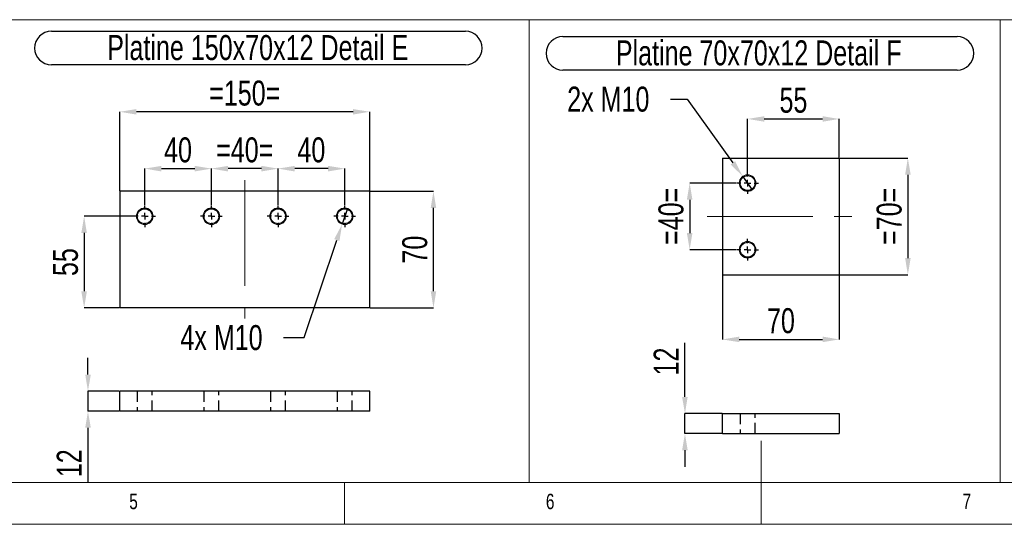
# Model space of a CAD drawing. Header units: millimetres. Extents: x 5 to 592, y 5 to 415.
# Tile 3 of 16: x 208 to 326, y 5 to 66. Entities that reach past the tile are written whole.
import ezdxf

# ---------------------------------------------------------------- set-up
doc = ezdxf.new("R2010")
doc.units = ezdxf.units.MM
doc.header["$PDSIZE"] = -1
doc.linetypes.add('CENTERX2', pattern=[20.32, 12.7, -2.54, 2.54, -2.54])
doc.linetypes.add('HIDDEN', pattern=[1.905, 1.27, -0.635])
for name, color, linetype in [('COTES', 1, 'Continuous'), ('NOTES', 6, 'Continuous'), ('TRAIT-FINS', 9, 'Continuous'), ('TRAIT-MIXTES', 3, 'CENTERX2'), ('TRAIT-TIRET', 2, 'HIDDEN')]:
    doc.layers.add(name, color=color, linetype=linetype)
doc.layers.add('TRAIT-FORT', color=4, linetype='Continuous', lineweight=25)
doc.styles.add('SLDTEXTSTYLE0', font='TXT', dxfattribs={"width": 0.75})
doc.dimstyles.new('SLDDIMSTYLE4', dxfattribs={"dimtxt": 3, "dimasz": 2, "dimexe": 0, "dimexo": 0.0625, "dimgap": 0.75, "dimtad": 0, "dimtih": 1, "dimtoh": 1, "dimdec": 0, "dimlfac": 5, "dimrnd": 1e-09, "dimzin": 12, "dimdsep": 46, "dimtxsty": 'SLDTEXTSTYLE0', "dimblk1": 'NONE', "dimsah": 1, "dimcen": 0, "dimadec": 0, "dimazin": 3, "dimtfac": 1, "dimtdec": 0, "dimtmove": 0, "dimatfit": 3, "dimldrblk": 'NONE', "dimfxl": 1, "dimfrac": 2, "dimtolj": 1, "dimtzin": 12, "dimarcsym": 0})
doc.dimstyles.new('SLDDIMSTYLE5', dxfattribs={"dimtxt": 3, "dimasz": 2, "dimexe": 0, "dimexo": 0.0625, "dimgap": 0.75, "dimtad": 1, "dimdec": 0, "dimlfac": 5, "dimrnd": 1e-09, "dimzin": 12, "dimdsep": 46, "dimtxsty": 'SLDTEXTSTYLE0', "dimsah": 1, "dimcen": 0.09, "dimadec": 0, "dimazin": 3, "dimtfac": 1, "dimtdec": 0, "dimtmove": 0, "dimatfit": 0, "dimfxl": 1, "dimfrac": 2, "dimtolj": 1, "dimtzin": 12, "dimarcsym": 0})
doc.dimstyles.new('SLDDIMSTYLE6', dxfattribs={"dimtxt": 3, "dimasz": 2, "dimexe": 0, "dimexo": 0.0625, "dimgap": 0.75, "dimtad": 1, "dimdec": 0, "dimlfac": 5, "dimrnd": 1e-09, "dimzin": 12, "dimdsep": 46, "dimtxsty": 'SLDTEXTSTYLE0', "dimsah": 1, "dimcen": 0.09, "dimadec": 0, "dimazin": 3, "dimtfac": 1, "dimtdec": 0, "dimtofl": 0, "dimtmove": 0, "dimatfit": 3, "dimfxl": 1, "dimfrac": 2, "dimtolj": 1, "dimtzin": 12, "dimarcsym": 0})

# ---------------------------------------------------------------- blocks, each defined once
blk = doc.blocks.new('_D_100')
at = {"layer": 'COTES', "color": 0, "lineweight": -2, "transparency": 16777216}
for p, q in [((286.11, 56.03), (288.11, 56.03)), ((288.11, 56.03), (293.62, 48.39)), ((295.96, 45.15), (294.79, 46.77))]:
    blk.add_line(p, q, dxfattribs=at)
at = {"layer": 'COTES', "color": 0, "transparency": 16777216}
blk.add_solid([(293.89, 48.58), (293.35, 48.19), (294.79, 46.77)], dxfattribs=at)
at = {"layer": 'Defpoints', "color": 0, "transparency": 16777216}
for p in [(294.79, 46.77), (295.96, 45.15)]:
    blk.add_point(p, dxfattribs=at)
at = {"layer": 'COTES', "color": 0, "transparency": 16777216, "insert": (273.73, 57.53), "char_height": 3, "attachment_point": 1, "style": 'SLDTEXTSTYLE0'}
blk.add_mtext('\\A1;2x M10', dxfattribs=at)
blk = doc.blocks.new('_None')
blk = doc.blocks.new('_D_101')
at = {"layer": 'COTES', "color": 0, "lineweight": -2, "transparency": 16777216}
for p, q in [((294.01, 45.96), (288.43, 45.96)), ((288.43, 43.96), (288.43, 39.96)), ((294.01, 37.96), (288.43, 37.96))]:
    blk.add_line(p, q, dxfattribs=at)
at = {"layer": 'COTES', "color": 0, "transparency": 16777216}
for points in [[(288.09, 43.96), (288.76, 43.96), (288.43, 45.96)], [(288.09, 39.96), (288.76, 39.96), (288.43, 37.96)]]:
    blk.add_solid(points, dxfattribs=at)
at = {"layer": 'Defpoints', "color": 0, "transparency": 16777216}
for p in [(294.08, 45.96), (288.43, 37.96), (294.08, 37.96)]:
    blk.add_point(p, dxfattribs=at)
at = {"layer": 'COTES', "color": 0, "transparency": 16777216, "insert": (284.68, 41.96), "char_height": 3, "attachment_point": 2, "rotation": 90, "style": 'SLDTEXTSTYLE0'}
blk.add_mtext('\\A1;=40=', dxfattribs=at)
blk = doc.blocks.new('_D_102')
at = {"layer": 'COTES', "color": 0, "lineweight": -2, "transparency": 16777216}
for p, q in [((306.44, 48.96), (314.61, 48.96)), ((314.61, 46.96), (314.61, 36.96)), ((306.44, 34.96), (314.61, 34.96))]:
    blk.add_line(p, q, dxfattribs=at)
at = {"layer": 'COTES', "color": 0, "transparency": 16777216}
for points in [[(314.28, 46.96), (314.95, 46.96), (314.61, 48.96)], [(314.28, 36.96), (314.95, 36.96), (314.61, 34.96)]]:
    blk.add_solid(points, dxfattribs=at)
at = {"layer": 'Defpoints', "color": 0, "transparency": 16777216}
for p in [(306.38, 48.96), (306.38, 34.96), (314.61, 34.96)]:
    blk.add_point(p, dxfattribs=at)
at = {"layer": 'COTES', "color": 0, "transparency": 16777216, "insert": (310.86, 41.96), "char_height": 3, "attachment_point": 2, "rotation": 90, "style": 'SLDTEXTSTYLE0'}
blk.add_mtext('\\A1;=70=', dxfattribs=at)
blk = doc.blocks.new('_D_103')
at = {"layer": 'COTES', "color": 0, "lineweight": -2, "transparency": 16777216}
for p, q in [((295.38, 47.32), (295.38, 53.65)), ((297.38, 53.65), (304.38, 53.65)), ((306.38, 49.02), (306.38, 53.65))]:
    blk.add_line(p, q, dxfattribs=at)
at = {"layer": 'COTES', "color": 0, "transparency": 16777216}
for points in [[(297.38, 53.98), (297.38, 53.32), (295.38, 53.65)], [(304.38, 53.98), (304.38, 53.32), (306.38, 53.65)]]:
    blk.add_solid(points, dxfattribs=at)
at = {"layer": 'Defpoints', "color": 0, "transparency": 16777216}
for p in [(306.38, 53.65), (306.38, 48.96), (295.38, 47.26)]:
    blk.add_point(p, dxfattribs=at)
at = {"layer": 'COTES', "color": 0, "transparency": 16777216, "insert": (300.88, 57.4), "char_height": 3, "attachment_point": 2, "style": 'SLDTEXTSTYLE0'}
blk.add_mtext('\\A1;55', dxfattribs=at)
blk = doc.blocks.new('_D_104')
at = {"layer": 'COTES', "color": 0, "lineweight": -2, "transparency": 16777216}
for p, q in [((292.38, 34.89), (292.38, 27.19)), ((306.38, 34.89), (306.38, 27.19)), ((294.38, 27.19), (304.38, 27.19))]:
    blk.add_line(p, q, dxfattribs=at)
at = {"layer": 'COTES', "color": 0, "transparency": 16777216}
for points in [[(294.38, 27.53), (294.38, 26.86), (292.38, 27.19)], [(304.38, 27.53), (304.38, 26.86), (306.38, 27.19)]]:
    blk.add_solid(points, dxfattribs=at)
at = {"layer": 'Defpoints', "color": 0, "transparency": 16777216}
for p in [(292.38, 34.96), (306.38, 34.96), (306.38, 27.19)]:
    blk.add_point(p, dxfattribs=at)
at = {"layer": 'COTES', "color": 0, "transparency": 16777216, "insert": (299.38, 30.94), "char_height": 3, "attachment_point": 2, "style": 'SLDTEXTSTYLE0'}
blk.add_mtext('\\A1;70', dxfattribs=at)
blk = doc.blocks.new('SW_NOTE_42')
at = {"layer": 'NOTES', "color": 0}
for p, q in [((-0.06, 4.33), (47.24, 4.33)), ((47.24, 0.31), (-0.06, 0.31))]:
    blk.add_line(p, q, dxfattribs=at)
for centre, start, end in [((-0.06, 2.32), 90, 270), ((47.24, 2.32), 270, 90)]:
    blk.add_arc(centre, 2.01, start, end, dxfattribs=at)
at = {"layer": 'NOTES', "color": 0, "insert": (23.44, 3.87), "char_height": 3, "attachment_point": 2, "style": 'SLDTEXTSTYLE0'}
blk.add_mtext('Platine 70x70x12 Detail F', dxfattribs=at)
blk = doc.blocks.new('SW_CENTERMARKSYMBOL_61')
at = {"layer": 'TRAIT-MIXTES', "color": 0}
for p, q in [((0, 0.8), (0, 1.3)), ((-0.8, 0), (-1.3, 0)), ((0, 0), (-0.4, 0)), ((0, 0), (0, 0.4)), ((0, 0), (0, -0.4)), ((0, 0), (0.4, 0)), ((0.8, 0), (1.3, 0)), ((0, -0.8), (0, -1.3))]:
    blk.add_line(p, q, dxfattribs=at)
blk = doc.blocks.new('SW_CENTERMARKSYMBOL_62')
at = {"layer": 'TRAIT-MIXTES', "color": 0}
for p, q in [((0, 0.8), (0, 1.3)), ((-0.8, 0), (-1.3, 0)), ((0, 0), (-0.4, 0)), ((0, 0), (0, 0.4)), ((0, 0), (0, -0.4)), ((0, 0), (0.4, 0)), ((0.8, 0), (1.3, 0)), ((0, -0.8), (0, -1.3))]:
    blk.add_line(p, q, dxfattribs=at)
blk = doc.blocks.new('_D_109')
at = {"layer": 'COTES', "color": 0, "lineweight": -2, "transparency": 16777216}
for p, q in [((247.35, 42.92), (246.72, 41.02)), ((242.18, 27.41), (246.08, 39.12)), ((239.68, 27.41), (242.18, 27.41))]:
    blk.add_line(p, q, dxfattribs=at)
at = {"layer": 'COTES', "color": 0, "transparency": 16777216}
blk.add_solid([(245.77, 39.23), (246.4, 39.02), (246.72, 41.02)], dxfattribs=at)
at = {"layer": 'Defpoints', "color": 0, "transparency": 16777216}
for p in [(247.35, 42.92), (246.72, 41.02)]:
    blk.add_point(p, dxfattribs=at)
at = {"layer": 'COTES', "color": 0, "transparency": 16777216, "insert": (227.31, 28.91), "char_height": 3, "attachment_point": 1, "style": 'SLDTEXTSTYLE0'}
blk.add_mtext('\\A1;4x M10', dxfattribs=at)
blk = doc.blocks.new('_D_110')
at = {"layer": 'COTES', "color": 0, "lineweight": -2, "transparency": 16777216}
for p, q in [((223.03, 43.33), (223.03, 47.69)), ((225.03, 47.69), (229.03, 47.69)), ((231.03, 43.33), (231.03, 47.69))]:
    blk.add_line(p, q, dxfattribs=at)
at = {"layer": 'COTES', "color": 0, "transparency": 16777216}
for points in [[(225.03, 48.02), (225.03, 47.35), (223.03, 47.69)], [(229.03, 48.02), (229.03, 47.35), (231.03, 47.69)]]:
    blk.add_solid(points, dxfattribs=at)
at = {"layer": 'Defpoints', "color": 0, "transparency": 16777216}
for p in [(231.03, 47.69), (223.03, 43.27), (231.03, 43.27)]:
    blk.add_point(p, dxfattribs=at)
at = {"layer": 'COTES', "color": 0, "transparency": 16777216, "insert": (227.03, 51.44), "char_height": 3, "attachment_point": 2, "style": 'SLDTEXTSTYLE0'}
blk.add_mtext('\\A1;40', dxfattribs=at)
blk = doc.blocks.new('_D_111')
at = {"layer": 'COTES', "color": 0, "lineweight": -2, "transparency": 16777216}
for p, q in [((231.03, 43.33), (231.03, 47.69)), ((237.03, 47.69), (233.03, 47.69)), ((239.03, 43.33), (239.03, 47.69))]:
    blk.add_line(p, q, dxfattribs=at)
at = {"layer": 'COTES', "color": 0, "transparency": 16777216}
for points in [[(233.03, 48.02), (233.03, 47.35), (231.03, 47.69)], [(237.03, 48.02), (237.03, 47.35), (239.03, 47.69)]]:
    blk.add_solid(points, dxfattribs=at)
at = {"layer": 'Defpoints', "color": 0, "transparency": 16777216}
for p in [(231.03, 47.69), (231.03, 43.27), (239.03, 43.27)]:
    blk.add_point(p, dxfattribs=at)
at = {"layer": 'COTES', "color": 0, "transparency": 16777216, "insert": (235.03, 51.44), "char_height": 3, "attachment_point": 2, "style": 'SLDTEXTSTYLE0'}
blk.add_mtext('\\A1;=40=', dxfattribs=at)
blk = doc.blocks.new('_D_112')
at = {"layer": 'COTES', "color": 0, "lineweight": -2, "transparency": 16777216}
for p, q in [((239.03, 43.33), (239.03, 47.69)), ((245.03, 47.69), (241.03, 47.69)), ((247.03, 43.33), (247.03, 47.69))]:
    blk.add_line(p, q, dxfattribs=at)
at = {"layer": 'COTES', "color": 0, "transparency": 16777216}
for points in [[(241.03, 48.02), (241.03, 47.35), (239.03, 47.69)], [(245.03, 48.02), (245.03, 47.35), (247.03, 47.69)]]:
    blk.add_solid(points, dxfattribs=at)
at = {"layer": 'Defpoints', "color": 0, "transparency": 16777216}
for p in [(239.03, 47.69), (239.03, 43.27), (247.03, 43.27)]:
    blk.add_point(p, dxfattribs=at)
at = {"layer": 'COTES', "color": 0, "transparency": 16777216, "insert": (243.03, 51.44), "char_height": 3, "attachment_point": 2, "style": 'SLDTEXTSTYLE0'}
blk.add_mtext('\\A1;40', dxfattribs=at)
blk = doc.blocks.new('_D_113')
at = {"layer": 'COTES', "color": 0, "lineweight": -2, "transparency": 16777216}
for p, q in [((221.67, 41.97), (215.76, 41.97)), ((215.76, 39.97), (215.76, 32.97)), ((219.97, 30.97), (215.76, 30.97))]:
    blk.add_line(p, q, dxfattribs=at)
at = {"layer": 'COTES', "color": 0, "transparency": 16777216}
for points in [[(215.42, 39.97), (216.09, 39.97), (215.76, 41.97)], [(215.42, 32.97), (216.09, 32.97), (215.76, 30.97)]]:
    blk.add_solid(points, dxfattribs=at)
at = {"layer": 'Defpoints', "color": 0, "transparency": 16777216}
for p in [(221.73, 41.97), (215.76, 30.97), (220.03, 30.97)]:
    blk.add_point(p, dxfattribs=at)
at = {"layer": 'COTES', "color": 0, "transparency": 16777216, "insert": (212.01, 36.47), "char_height": 3, "attachment_point": 2, "rotation": 90, "style": 'SLDTEXTSTYLE0'}
blk.add_mtext('\\A1;55', dxfattribs=at)
blk = doc.blocks.new('_D_114')
at = {"layer": 'COTES', "color": 0, "lineweight": -2, "transparency": 16777216}
for p, q in [((250.1, 44.97), (257.68, 44.97)), ((257.68, 32.97), (257.68, 42.97)), ((250.1, 30.97), (257.68, 30.97))]:
    blk.add_line(p, q, dxfattribs=at)
at = {"layer": 'COTES', "color": 0, "transparency": 16777216}
for points in [[(257.35, 42.97), (258.01, 42.97), (257.68, 44.97)], [(257.35, 32.97), (258.01, 32.97), (257.68, 30.97)]]:
    blk.add_solid(points, dxfattribs=at)
at = {"layer": 'Defpoints', "color": 0, "transparency": 16777216}
for p in [(250.03, 44.97), (257.68, 44.97), (250.03, 30.97)]:
    blk.add_point(p, dxfattribs=at)
at = {"layer": 'COTES', "color": 0, "transparency": 16777216, "insert": (253.93, 37.97), "char_height": 3, "attachment_point": 2, "rotation": 90, "style": 'SLDTEXTSTYLE0'}
blk.add_mtext('\\A1;70', dxfattribs=at)
blk = doc.blocks.new('_D_115')
at = {"layer": 'COTES', "color": 0, "lineweight": -2, "transparency": 16777216}
for p, q in [((220.03, 45.03), (220.03, 54.51)), ((248.03, 54.51), (222.03, 54.51)), ((250.03, 45.03), (250.03, 54.51))]:
    blk.add_line(p, q, dxfattribs=at)
at = {"layer": 'COTES', "color": 0, "transparency": 16777216}
for points in [[(222.03, 54.84), (222.03, 54.18), (220.03, 54.51)], [(248.03, 54.84), (248.03, 54.18), (250.03, 54.51)]]:
    blk.add_solid(points, dxfattribs=at)
at = {"layer": 'Defpoints', "color": 0, "transparency": 16777216}
for p in [(220.03, 54.51), (220.03, 44.97), (250.03, 44.97)]:
    blk.add_point(p, dxfattribs=at)
at = {"layer": 'COTES', "color": 0, "transparency": 16777216, "insert": (235.03, 58.26), "char_height": 3, "attachment_point": 2, "style": 'SLDTEXTSTYLE0'}
blk.add_mtext('\\A1;=150=', dxfattribs=at)
blk = doc.blocks.new('SW_NOTE_44')
at = {"layer": 'NOTES', "color": 0}
for p, q in [((-0.1, 4.32), (49.58, 4.32)), ((49.58, 0.3), (-0.1, 0.3))]:
    blk.add_line(p, q, dxfattribs=at)
for centre, start, end in [((-0.1, 2.31), 90, 270), ((49.58, 2.31), 270, 90)]:
    blk.add_arc(centre, 2.01, start, end, dxfattribs=at)
at = {"layer": 'NOTES', "color": 0, "insert": (24.66, 3.87), "char_height": 3, "attachment_point": 2, "style": 'SLDTEXTSTYLE0'}
blk.add_mtext('Platine 150x70x12 Detail E', dxfattribs=at)
blk = doc.blocks.new('SW_CENTERMARKSYMBOL_63')
at = {"layer": 'TRAIT-MIXTES', "color": 0}
for p, q in [((0, 0.8), (0, 1.3)), ((-0.8, 0), (-1.3, 0)), ((0, 0), (-0.4, 0)), ((0, 0), (0, 0.4)), ((0, 0), (0, -0.4)), ((0, 0), (0.4, 0)), ((0.8, 0), (1.3, 0)), ((0, -0.8), (0, -1.3))]:
    blk.add_line(p, q, dxfattribs=at)
blk = doc.blocks.new('SW_CENTERMARKSYMBOL_64')
at = {"layer": 'TRAIT-MIXTES', "color": 0}
for p, q in [((0, 0.8), (0, 1.3)), ((-0.8, 0), (-1.3, 0)), ((0, 0), (-0.4, 0)), ((0, 0), (0, 0.4)), ((0, 0), (0, -0.4)), ((0, 0), (0.4, 0)), ((0.8, 0), (1.3, 0)), ((0, -0.8), (0, -1.3))]:
    blk.add_line(p, q, dxfattribs=at)
blk = doc.blocks.new('SW_CENTERMARKSYMBOL_65')
at = {"layer": 'TRAIT-MIXTES', "color": 0}
for p, q in [((0, 0.8), (0, 1.3)), ((-0.8, 0), (-1.3, 0)), ((0, 0), (-0.4, 0)), ((0, 0), (0, 0.4)), ((0, 0), (0, -0.4)), ((0, 0), (0.4, 0)), ((0.8, 0), (1.3, 0)), ((0, -0.8), (0, -1.3))]:
    blk.add_line(p, q, dxfattribs=at)
blk = doc.blocks.new('SW_CENTERMARKSYMBOL_66')
at = {"layer": 'TRAIT-MIXTES', "color": 0}
for p, q in [((0, 0.8), (0, 1.3)), ((-0.8, 0), (-1.3, 0)), ((0, 0), (-0.4, 0)), ((0, 0), (0, 0.4)), ((0, 0), (0, -0.4)), ((0, 0), (0.4, 0)), ((0.8, 0), (1.3, 0)), ((0, -0.8), (0, -1.3))]:
    blk.add_line(p, q, dxfattribs=at)
blk = doc.blocks.new('_D_116')
at = {"layer": 'COTES', "color": 0, "lineweight": -2, "transparency": 16777216}
for p, q in [((216.22, 22.98), (216.22, 24.98)), ((219.97, 20.98), (216.22, 20.98)), ((216.22, 20.98), (216.22, 18.58)), ((219.97, 18.58), (216.22, 18.58)), ((216.22, 16.58), (216.22, 10.08))]:
    blk.add_line(p, q, dxfattribs=at)
at = {"layer": 'COTES', "color": 0, "transparency": 16777216}
for points in [[(215.89, 22.98), (216.56, 22.98), (216.22, 20.98)], [(215.89, 16.58), (216.56, 16.58), (216.22, 18.58)]]:
    blk.add_solid(points, dxfattribs=at)
at = {"layer": 'Defpoints', "color": 0, "transparency": 16777216}
for p in [(216.22, 20.98), (220.03, 20.98), (220.03, 18.58)]:
    blk.add_point(p, dxfattribs=at)
at = {"layer": 'COTES', "color": 0, "transparency": 16777216, "insert": (212.47, 12.33), "char_height": 3, "attachment_point": 2, "rotation": 90, "style": 'SLDTEXTSTYLE0'}
blk.add_mtext('\\A1;12', dxfattribs=at)
blk = doc.blocks.new('_D_117')
at = {"layer": 'COTES', "color": 0, "lineweight": -2, "transparency": 16777216}
for p, q in [((287.86, 20.29), (287.86, 26.79)), ((292.31, 18.29), (287.86, 18.29)), ((287.86, 15.89), (287.86, 18.29)), ((292.31, 15.89), (287.86, 15.89)), ((287.86, 13.89), (287.86, 11.89))]:
    blk.add_line(p, q, dxfattribs=at)
at = {"layer": 'COTES', "color": 0, "transparency": 16777216}
for points in [[(287.52, 20.29), (288.19, 20.29), (287.86, 18.29)], [(287.52, 13.89), (288.19, 13.89), (287.86, 15.89)]]:
    blk.add_solid(points, dxfattribs=at)
at = {"layer": 'Defpoints', "color": 0, "transparency": 16777216}
for p in [(287.86, 18.29), (292.38, 18.29), (292.38, 15.89)]:
    blk.add_point(p, dxfattribs=at)
at = {"layer": 'COTES', "color": 0, "transparency": 16777216, "insert": (284.11, 24.54), "char_height": 3, "attachment_point": 2, "rotation": 90, "style": 'SLDTEXTSTYLE0'}
blk.add_mtext('\\A1;12', dxfattribs=at)

msp = doc.modelspace()

# ---------------------------------------------------------------- linework, layer by layer
at = {"lineweight": 18}
for p, q in [((206.33, 65.56), (269.15, 65.56)), ((269.15, 10), (269.15, 65.56)), ((269.15, 10), (269.15, 65.56)), ((269.15, 65.56), (325.67, 65.56)), ((325.67, 10), (325.67, 65.56)), ((325.67, 10), (325.67, 65.56)), ((325.67, 65.56), (358.85, 65.56)), ((297, 5), (297, 15)), ((10, 10), (584, 10)), ((206.33, 10), (269.15, 10)), ((247, 5), (247, 10)), ((269.15, 10), (325.67, 10)), ((325.67, 10), (358.85, 10)), ((5, 5), (589, 5))]:
    msp.add_line(p, q, dxfattribs=at)
at = {"layer": 'TRAIT-FINS', "lineweight": 18}
for centre in [(295.38, 45.96), (223.03, 41.97), (231.03, 41.97), (239.03, 41.97), (247.03, 41.97), (295.38, 37.96)]:
    msp.add_circle(centre, 1, dxfattribs=at)
at = {"layer": 'TRAIT-FORT', "lineweight": 25}
for p, q in [((292.38, 48.96), (306.38, 48.96)), ((292.38, 48.96), (292.38, 34.96)), ((306.38, 48.96), (306.38, 34.96)), ((220.03, 44.97), (220.03, 30.97)), ((250.03, 44.97), (220.03, 44.97)), ((250.03, 30.97), (250.03, 44.97)), ((292.38, 34.96), (306.38, 34.96)), ((250.03, 30.97), (220.03, 30.97)), ((220.03, 18.58), (220.03, 20.98)), ((250.03, 20.98), (220.03, 20.98)), ((250.03, 18.58), (250.03, 20.98)), ((250.03, 18.58), (220.03, 18.58)), ((292.38, 15.89), (292.38, 18.29)), ((292.38, 18.29), (306.38, 18.29)), ((306.38, 18.29), (306.38, 15.89)), ((292.38, 15.89), (306.38, 15.89))]:
    msp.add_line(p, q, dxfattribs=at)
for centre in [(295.38, 45.96), (223.03, 41.97), (231.03, 41.97), (239.03, 41.97), (247.03, 41.97), (295.38, 37.96)]:
    msp.add_circle(centre, 0.9, dxfattribs=at)
at = {"layer": 'TRAIT-MIXTES', "lineweight": 18}
for p, q in [((235.03, 46.32), (235.03, 29.71)), ((290.52, 41.96), (307.88, 41.96))]:
    msp.add_line(p, q, dxfattribs=at)
at = {"layer": 'TRAIT-TIRET'}
for p, q in [((222.13, 20.98), (222.13, 18.58)), ((223.93, 18.58), (223.93, 20.98)), ((230.13, 20.98), (230.13, 18.58)), ((231.93, 18.58), (231.93, 20.98)), ((238.13, 20.98), (238.13, 18.58)), ((239.93, 18.58), (239.93, 20.98)), ((246.13, 20.98), (246.13, 18.58)), ((247.93, 18.58), (247.93, 20.98)), ((294.48, 18.29), (294.48, 15.89)), ((296.28, 15.89), (296.28, 18.29))]:
    msp.add_line(p, q, dxfattribs=at)

# ---------------------------------------------------------------- block references
at = {"layer": 'NOTES'}
for name, p in [('SW_NOTE_44', (211.93, 59.85)), ('SW_NOTE_42', (273.27, 59.21))]:
    msp.add_blockref(name, p, dxfattribs=at)
at = {"layer": 'TRAIT-MIXTES'}
for name, p in [('SW_CENTERMARKSYMBOL_62', (295.38, 45.96)), ('SW_CENTERMARKSYMBOL_64', (223.03, 41.97)), ('SW_CENTERMARKSYMBOL_63', (231.03, 41.97)), ('SW_CENTERMARKSYMBOL_65', (239.03, 41.97)), ('SW_CENTERMARKSYMBOL_66', (247.03, 41.97)), ('SW_CENTERMARKSYMBOL_61', (295.38, 37.96))]:
    msp.add_blockref(name, p, dxfattribs=at)

# ---------------------------------------------------------------- texts
at = {"layer": 'NOTES', "char_height": 1.85, "attachment_point": 1, "style": 'SLDTEXTSTYLE0'}
for s, insert in [('5', (221.17, 8.67)), ('6', (271.17, 8.67)), ('7', (321.17, 8.67))]:
    msp.add_mtext(s, dxfattribs=dict(at, insert=insert))

# ---------------------------------------------------------------- dimensions: what is measured, and where the dimension line sits
at = {"layer": 'COTES'}
for base, p1, p2, angle, dimstyle, picture, middle in [((220.03, 54.51), (250.03, 44.97), (220.03, 44.97), 0, 'SLDDIMSTYLE6', '_D_115', (235.03, 54.51)), ((314.61, 34.96), (306.38, 48.96), (306.38, 34.96), 90, 'SLDDIMSTYLE6', '_D_102', (314.61, 41.96)), ((288.43, 37.96), (294.08, 45.96), (294.08, 37.96), 90, 'SLDDIMSTYLE5', '_D_101', (288.43, 41.96))]:
    dim = msp.add_linear_dim(base=base, p1=p1, p2=p2, angle=angle, text='=<>=', dimstyle=dimstyle, dxfattribs=at)
    dim.commit()
    dim.dimension.update_dxf_attribs({"geometry": picture, "text_midpoint": middle, "dimtype": 160})
for p1, p2, text, picture, middle in [((295.96, 45.15), (294.79, 46.77), '2x M<>', '_D_100', (279.55, 56.03)), ((247.35, 42.92), (246.72, 41.02), '4x M10', '_D_109', (233.12, 27.41))]:
    dim = msp.add_diameter_dim_2p(p1=p1, p2=p2, text=text, dimstyle='SLDDIMSTYLE4', override={"dimpost": '<>'}, dxfattribs=at)
    dim.commit()
    dim.dimension.update_dxf_attribs({"geometry": picture, "text_midpoint": middle, "dimtype": 163})
for base, p1, p2, picture, middle in [((306.38, 53.65), (295.38, 47.26), (306.38, 48.96), '_D_103', (300.88, 53.65)), ((231.03, 47.69), (223.03, 43.27), (231.03, 43.27), '_D_110', (227.03, 47.69)), ((239.03, 47.69), (247.03, 43.27), (239.03, 43.27), '_D_112', (243.03, 47.69)), ((306.38, 27.19), (292.38, 34.96), (306.38, 34.96), '_D_104', (299.38, 27.19))]:
    dim = msp.add_linear_dim(base=base, p1=p1, p2=p2, dimstyle='SLDDIMSTYLE6', dxfattribs=at)
    dim.commit()
    dim.dimension.update_dxf_attribs({"geometry": picture, "text_midpoint": middle, "dimtype": 160})
dim = msp.add_linear_dim(base=(231.03, 47.69), p1=(239.03, 43.27), p2=(231.03, 43.27), text='=<>=', dimstyle='SLDDIMSTYLE5', dxfattribs=at)
dim.commit()
dim.dimension.update_dxf_attribs({"geometry": '_D_111', "text_midpoint": (235.03, 47.69), "dimtype": 160})
for base, p1, p2, dimstyle, picture, middle in [((257.68, 44.97), (250.03, 30.97), (250.03, 44.97), 'SLDDIMSTYLE6', '_D_114', (257.68, 37.97)), ((215.76, 30.97), (221.73, 41.97), (220.03, 30.97), 'SLDDIMSTYLE6', '_D_113', (215.76, 36.47)), ((287.86, 18.29), (292.38, 15.89), (292.38, 18.29), 'SLDDIMSTYLE5', '_D_117', (287.86, 24.54)), ((216.22, 20.98), (220.03, 18.58), (220.03, 20.98), 'SLDDIMSTYLE5', '_D_116', (216.22, 12.33))]:
    dim = msp.add_linear_dim(base=base, p1=p1, p2=p2, angle=90, dimstyle=dimstyle, dxfattribs=at)
    dim.commit()
    dim.dimension.update_dxf_attribs({"geometry": picture, "text_midpoint": middle, "dimtype": 160})

doc.saveas('drawing.dxf')
